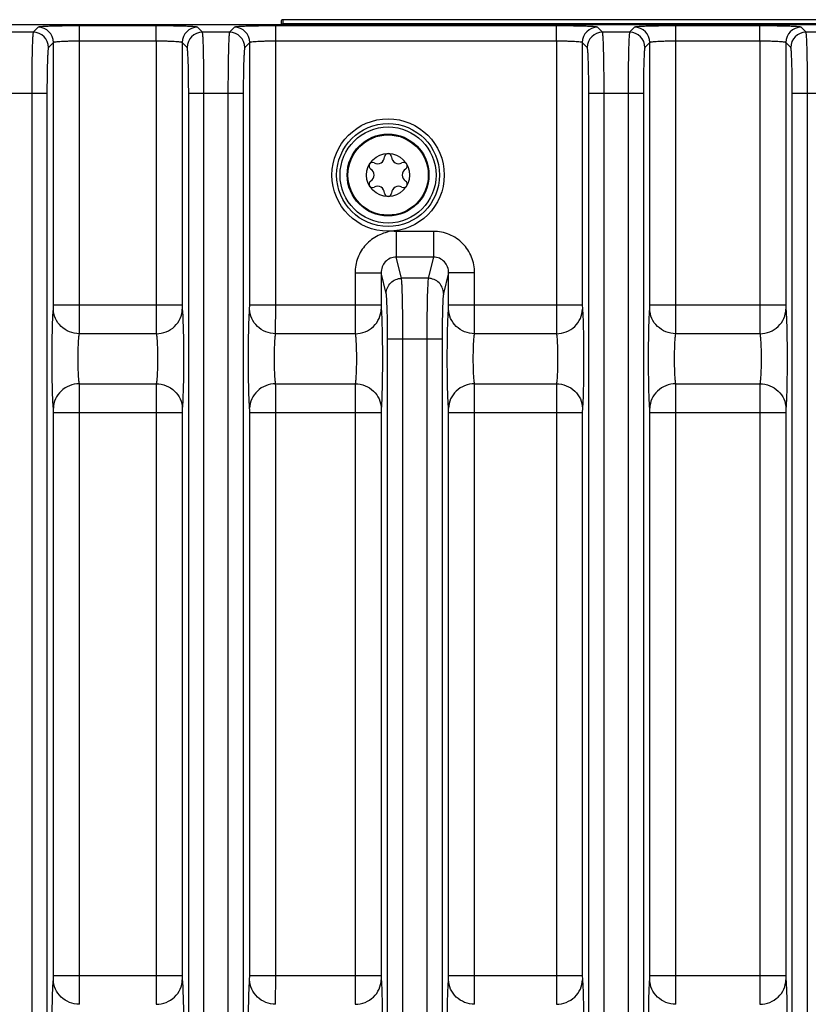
# Model space of a CAD drawing. Header units: inches. Extents: x 0 to 34, y 0 to 22.
# Tile 71 of 137: x 14.9 to 16.9, y 4 to 6.5. Entities that reach past the tile are written whole.
import ezdxf

# ---------------------------------------------------------------- set-up
doc = ezdxf.new("R2010")
doc.units = ezdxf.units.IN
doc.header["$LTSCALE"] = 1.87
doc.header["$MEASUREMENT"] = 0
doc.layers.get('0').update_dxf_attribs({"linetype": 'CONTINUOUS'})
doc.layers.add('COSMETIC', color=7, linetype='CONTINUOUS')
doc.layers.add('DIMENSIONS', color=7, linetype='CONTINUOUS')
doc.styles.get("Standard").update_dxf_attribs({"font": 'txt', "width": 0.8})
doc.dimstyles.new('DIMSTYLE_2', dxfattribs={"dimtxt": 0.125, "dimasz": 0.18, "dimexe": 0.125, "dimexo": 0.0625, "dimgap": 0.0625, "dimtad": 0, "dimtih": 1, "dimtoh": 1, "dimzin": 4, "dimdsep": 46, "dimtxsty": 'STANDARD', "dimblk": '_FILLED', "dimblk1": '_FILLED', "dimblk2": '_FILLED', "dimcen": 0.09, "dimadec": 0, "dimazin": 0, "dimtp": 0.01, "dimtm": 0.01, "dimtfac": 1, "dimtofl": 0, "dimtmove": 0, "dimatfit": 3, "dimldrblk": '_FILLED', "dimfxl": 1, "dimtolj": 1, "dimtzin": 4, "dimarcsym": 0})

# ---------------------------------------------------------------- blocks, each defined once
blk = doc.blocks.new('_FILLED')
at = {"color": 0, "linetype": 'BYBLOCK'}
blk.add_solid([(0, 0), (-1, 0.174), (-1, -0.174)], dxfattribs=at)
blk = doc.blocks.new('*D17')
at = {"layer": 'DIMENSIONS', "color": 2, "linetype": 'CONTINUOUS'}
for p, q in [((11.5297, 4.5652), (11.5297, 0.6792)), ((24.4758, 3.0917), (24.4758, 0.6792)), ((11.5297, 0.8042), (17.2778, 0.8042)), ((24.4758, 0.8042), (18.7278, 0.8042))]:
    blk.add_line(p, q, dxfattribs=at)
at = {"layer": 'DIMENSIONS', "color": 2, "linetype": 'CONTINUOUS', "xscale": 0.18, "yscale": 0.18, "zscale": 0.18, "rotation": 180}
blk.add_blockref('_FILLED', (11.5297, 0.8042), dxfattribs=at)
at = {"layer": 'DIMENSIONS', "color": 2, "linetype": 'CONTINUOUS', "xscale": 0.18, "yscale": 0.18, "zscale": 0.18}
blk.add_blockref('_FILLED', (24.4758, 0.8042), dxfattribs=at)
at = {"layer": 'DIMENSIONS', "color": 2, "linetype": 'CONTINUOUS', "insert": (18.0028, 0.8667), "char_height": 0.125, "width": 1.325, "attachment_point": 2, "line_spacing_factor": 0.9}
blk.add_mtext('12.95{\\Ftxt.shx;\\W1.000000;\\H0.125000; }[328.8]', dxfattribs=at)

msp = doc.modelspace()

# ---------------------------------------------------------------- linework, layer by layer
at = {"color": 7, "linetype": 'CONTINUOUS'}
for p, q in [((12.6877, 6.5108), (24.3657, 6.5108)), ((15.5489, 6.5183), (15.5488, 6.5108)), ((15.5539, 6.5232), (15.5537, 6.5124)), ((24.365, 6.5124), (15.5537, 6.5124)), ((15.5537, 6.5124), (15.5537, 6.5109)), ((24.3758, 6.5232), (15.5539, 6.5232)), ((14.9111, 6.491), (14.8414, 6.491)), ((14.9239, 6.5038), (14.9111, 6.491)), ((15.0301, 6.468), (15.0301, 6.5073)), ((15.2276, 6.5073), (15.0301, 6.5073)), ((15.2276, 6.468), (15.2276, 6.5073)), ((15.3465, 6.491), (15.3338, 6.5038)), ((15.4163, 6.491), (15.3465, 6.491)), ((15.429, 6.5038), (15.4163, 6.491)), ((15.5352, 6.468), (15.5352, 6.5073)), ((16.2573, 6.5073), (15.5352, 6.5073)), ((16.2573, 6.468), (16.2573, 6.5073)), ((16.3762, 6.491), (16.3635, 6.5038)), ((16.446, 6.491), (16.3762, 6.491)), ((16.4587, 6.5038), (16.446, 6.491)), ((16.5649, 6.468), (16.5649, 6.5073)), ((16.7809, 6.5073), (16.5649, 6.5073)), ((16.7809, 6.468), (16.7809, 6.5073)), ((16.8999, 6.491), (16.8871, 6.5038)), ((16.9696, 6.491), (16.8999, 6.491)), ((14.9632, 6.4644), (14.9505, 6.4517)), ((14.9632, 5.7899), (14.9632, 6.4644)), ((15.0301, 5.7899), (15.0301, 6.468)), ((15.2276, 6.468), (15.0301, 6.468)), ((15.2276, 6.468), (15.2276, 5.7899)), ((15.2945, 6.4644), (15.2945, 5.7899)), ((15.3072, 6.4517), (15.2945, 6.4644)), ((15.4684, 6.4644), (15.4556, 6.4517)), ((15.4684, 5.7899), (15.4684, 6.4644)), ((15.5352, 5.7899), (15.5352, 6.468)), ((16.2573, 6.468), (15.5352, 6.468)), ((16.2573, 6.468), (16.2573, 5.7899)), ((16.3241, 6.4644), (16.3241, 5.7899)), ((16.3369, 6.4517), (16.3241, 6.4644)), ((16.498, 6.4644), (16.4853, 6.4517)), ((16.498, 5.7899), (16.498, 6.4644)), ((16.5649, 5.7899), (16.5649, 6.468)), ((16.7809, 6.468), (16.5649, 6.468)), ((16.7809, 6.468), (16.7809, 5.7899)), ((16.8478, 6.4644), (16.8478, 5.7899)), ((16.8605, 6.4517), (16.8478, 6.4644)), ((14.9465, 6.3336), (14.8061, 6.3336)), ((14.9072, 6.3336), (14.9072, 3.2438)), ((14.9465, 6.3336), (14.9465, 3.2438)), ((15.3112, 3.2438), (15.3112, 6.3336)), ((15.4516, 6.3336), (15.3112, 6.3336)), ((15.3505, 3.2438), (15.3505, 6.3336)), ((15.4123, 6.3336), (15.4123, 3.2438)), ((15.4516, 6.3336), (15.4516, 3.2438)), ((16.3409, 3.2438), (16.3409, 6.3336)), ((16.4813, 6.3336), (16.3409, 6.3336)), ((16.3802, 3.2438), (16.3802, 6.3336)), ((16.442, 6.3336), (16.442, 3.2438)), ((16.4813, 6.3336), (16.4813, 3.2438)), ((16.8645, 3.2438), (16.8645, 6.3336)), ((17.0049, 6.3336), (16.8645, 6.3336)), ((16.9038, 3.2438), (16.9038, 6.3336)), ((15.8452, 5.9788), (15.8452, 5.9125)), ((15.9412, 5.9788), (15.8452, 5.9788)), ((15.9412, 5.9788), (15.9412, 5.9125)), ((15.8588, 5.858), (15.8452, 5.9125)), ((15.9412, 5.9125), (15.8452, 5.9125)), ((15.9412, 5.9125), (15.9276, 5.858)), ((15.7394, 5.872), (15.7394, 5.7899)), ((15.7394, 5.872), (15.8063, 5.872)), ((15.8063, 5.872), (15.8063, 5.7899)), ((15.8194, 5.819), (15.8063, 5.872)), ((15.9276, 5.858), (15.8588, 5.858)), ((15.9802, 5.872), (15.967, 5.819)), ((15.9802, 5.7899), (15.9802, 5.872)), ((16.0471, 5.872), (15.9802, 5.872)), ((16.0471, 5.7899), (16.0471, 5.872)), ((14.963, 5.7788), (14.9632, 5.7899)), ((14.9632, 5.7899), (15.2945, 5.7899)), ((15.0298, 5.7156), (15.0301, 5.7899)), ((15.4681, 5.7788), (15.4684, 5.7899)), ((15.4684, 5.7899), (15.8063, 5.7899)), ((15.535, 5.7156), (15.5352, 5.7899)), ((15.9799, 5.7788), (15.9802, 5.7899)), ((15.9802, 5.7899), (16.3241, 5.7899)), ((16.0468, 5.7156), (16.0471, 5.7899)), ((16.4978, 5.7788), (16.498, 5.7899)), ((16.498, 5.7899), (16.8478, 5.7899)), ((16.5647, 5.7156), (16.5649, 5.7899)), ((15.2278, 5.7156), (15.0298, 5.7156)), ((15.7397, 5.7156), (15.535, 5.7156)), ((15.823, 3.8755), (15.823, 5.702)), ((15.823, 5.702), (15.9634, 5.702)), ((15.8623, 3.8755), (15.8623, 5.702)), ((15.9241, 5.702), (15.9241, 3.8755)), ((15.9634, 5.702), (15.9634, 3.8755)), ((16.2575, 5.7156), (16.0468, 5.7156)), ((16.7812, 5.7156), (16.5647, 5.7156)), ((15.0298, 5.5869), (15.2278, 5.5869)), ((15.2278, 5.5869), (15.2276, 5.5125)), ((15.535, 5.5869), (15.7397, 5.5869)), ((15.7397, 5.5869), (15.7394, 5.5125)), ((16.0468, 5.5869), (16.2575, 5.5869)), ((16.2575, 5.5869), (16.2573, 5.5125)), ((16.5647, 5.5869), (16.7812, 5.5869)), ((16.7812, 5.5869), (16.7809, 5.5125)), ((15.2947, 5.5237), (15.2945, 5.5125)), ((15.8065, 5.5237), (15.8063, 5.5125)), ((16.3244, 5.5237), (16.3241, 5.5125)), ((16.848, 5.5237), (16.8478, 5.5125)), ((14.9632, 4.0649), (14.9632, 5.5125)), ((14.9632, 5.5125), (15.2945, 5.5125)), ((15.0301, 4.0649), (15.0301, 5.5125)), ((15.2276, 5.5125), (15.2276, 4.0649)), ((15.2945, 5.5125), (15.2945, 4.0649)), ((15.4684, 4.0649), (15.4684, 5.5125)), ((15.4684, 5.5125), (15.8063, 5.5125)), ((15.5352, 4.0649), (15.5352, 5.5125)), ((15.7394, 5.5125), (15.7394, 4.0649)), ((15.8063, 5.5125), (15.8063, 4.0649)), ((15.9802, 4.0649), (15.9802, 5.5125)), ((15.9802, 5.5125), (16.3241, 5.5125)), ((16.0471, 4.0649), (16.0471, 5.5125)), ((16.2573, 5.5125), (16.2573, 4.0649)), ((16.3241, 5.5125), (16.3241, 4.0649)), ((16.498, 4.0649), (16.498, 5.5125)), ((16.498, 5.5125), (16.8478, 5.5125)), ((16.5649, 4.0649), (16.5649, 5.5125)), ((16.7809, 5.5125), (16.7809, 4.0649)), ((16.8478, 5.5125), (16.8478, 4.0649)), ((14.963, 4.0538), (14.9632, 4.0649)), ((14.9632, 4.0649), (15.2945, 4.0649)), ((15.0298, 3.9906), (15.0301, 4.0649)), ((15.4681, 4.0538), (15.4684, 4.0649)), ((15.4684, 4.0649), (15.8063, 4.0649)), ((15.535, 3.9906), (15.5352, 4.0649)), ((15.9799, 4.0538), (15.9802, 4.0649)), ((15.9802, 4.0649), (16.3241, 4.0649)), ((16.0468, 3.9906), (16.0471, 4.0649)), ((16.4978, 4.0538), (16.498, 4.0649)), ((16.498, 4.0649), (16.8478, 4.0649)), ((16.5647, 3.9906), (16.5649, 4.0649))]:
    msp.add_line(p, q, dxfattribs=at)
for radius in [0.1445, 0.1236, 0.1053, 0.1033, 0.0555]:
    msp.add_circle((15.8243, 6.1237), radius, dxfattribs=at)
for centre, radius, start, end in [((15.5539, 6.5182), 0.005, 89.996, 178.9951), ((15.5537, 6.5074), 0.005, 89.9984, 136.727), ((14.9111, 6.4516), 0.0394, 0.0842, 89.9158), ((14.9238, 6.4644), 0.0394, 0.0842, 89.9158), ((15.3339, 6.4644), 0.0394, 90.0842, 179.9158), ((15.3466, 6.4516), 0.0394, 90.0842, 179.9158), ((15.4162, 6.4516), 0.0394, 0.0842, 89.9158), ((15.429, 6.4644), 0.0394, 0.0842, 89.9158), ((16.3635, 6.4644), 0.0394, 90.0842, 179.9158), ((16.3763, 6.4516), 0.0394, 90.0842, 179.9158), ((16.4459, 6.4516), 0.0394, 0.0842, 89.9158), ((16.4586, 6.4644), 0.0394, 0.0842, 89.9158), ((16.8872, 6.4644), 0.0394, 90.0842, 179.9158), ((16.8999, 6.4516), 0.0394, 90.0842, 179.9158), ((15.7843, 6.1469), 0.00906, 61.6303, 238.3697), ((15.7972, 6.1708), 0.0181, 241.6303, 358.3697), ((15.8243, 6.17), 0.00906, 1.6303, 178.3697), ((15.8515, 6.1708), 0.0181, 181.6303, 298.3697), ((15.8644, 6.1469), 0.00906, 301.6303, 118.3697), ((15.77, 6.1237), 0.0181, 301.6303, 58.3697), ((15.8786, 6.1237), 0.0181, 121.6303, 238.3697), ((15.7843, 6.1006), 0.00906, 121.6303, 298.3697), ((15.8644, 6.1006), 0.00906, 241.6303, 58.3697), ((15.7972, 6.0767), 0.0181, 1.6303, 118.3697), ((15.8515, 6.0767), 0.0181, 61.6303, 178.3697), ((15.8243, 6.0775), 0.00906, 181.6303, 358.3697)]:
    msp.add_arc(centre, radius, start, end, dxfattribs=at)
for points, knots in [([(14.9111, 6.491), (14.9109, 6.4907), (14.9107, 6.4893), (14.9103, 6.4866), (14.9099, 6.4825), (14.9094, 6.4744), (14.9088, 6.4611), (14.9083, 6.4417), (14.9078, 6.4184), (14.9073, 6.3819), (14.9072, 6.3533), (14.9072, 6.3336)], [0, 0, 0, 0, 0.00833, 0.025579, 0.051709, 0.086556, 0.180987, 0.305506, 0.455459, 0.625426, 1, 1, 1, 1]), ([(15.0301, 6.5073), (15.0168, 6.5073), (14.9975, 6.5072), (14.9729, 6.5068), (14.9572, 6.5064), (14.9441, 6.5059), (14.9342, 6.5052), (14.928, 6.5048), (14.9251, 6.5042), (14.9241, 6.504), (14.9239, 6.5038)], [0, 0, 0, 0, 0.374347, 0.54421, 0.694075, 0.818534, 0.912958, 0.974027, 0.991399, 1, 1, 1, 1]), ([(15.3338, 6.5038), (15.3336, 6.504), (15.3326, 6.5042), (15.3297, 6.5048), (15.3235, 6.5052), (15.3136, 6.5059), (15.3005, 6.5064), (15.2848, 6.5068), (15.2602, 6.5072), (15.2408, 6.5073), (15.2276, 6.5073)], [0, 0, 0, 0, 0.0086, 0.025971, 0.087041, 0.181466, 0.305925, 0.455789, 0.62565, 1, 1, 1, 1]), ([(15.3505, 6.3336), (15.3505, 6.3533), (15.3504, 6.3819), (15.3499, 6.4184), (15.3494, 6.4417), (15.3489, 6.4611), (15.3483, 6.4744), (15.3478, 6.4825), (15.3474, 6.4866), (15.347, 6.4893), (15.3468, 6.4907), (15.3465, 6.491)], [0, 0, 0, 0, 0.374574, 0.544541, 0.694494, 0.819013, 0.913444, 0.948291, 0.974421, 0.99167, 1, 1, 1, 1]), ([(15.4163, 6.491), (15.416, 6.4907), (15.4158, 6.4893), (15.4154, 6.4866), (15.4151, 6.4825), (15.4145, 6.4744), (15.414, 6.4611), (15.4134, 6.4417), (15.4129, 6.4184), (15.4124, 6.3819), (15.4123, 6.3533), (15.4123, 6.3336)], [0, 0, 0, 0, 0.00833, 0.025579, 0.051709, 0.086556, 0.180987, 0.305506, 0.455459, 0.625426, 1, 1, 1, 1]), ([(15.5352, 6.5073), (15.522, 6.5073), (15.5027, 6.5072), (15.478, 6.5068), (15.4623, 6.5064), (15.4492, 6.5059), (15.4393, 6.5052), (15.4331, 6.5048), (15.4302, 6.5042), (15.4292, 6.504), (15.429, 6.5038)], [0, 0, 0, 0, 0.374347, 0.54421, 0.694075, 0.818534, 0.912958, 0.974027, 0.991399, 1, 1, 1, 1]), ([(16.3635, 6.5038), (16.3633, 6.504), (16.3623, 6.5042), (16.3594, 6.5048), (16.3532, 6.5052), (16.3433, 6.5059), (16.3302, 6.5064), (16.3145, 6.5068), (16.2898, 6.5072), (16.2705, 6.5073), (16.2573, 6.5073)], [0, 0, 0, 0, 0.0086, 0.025971, 0.087041, 0.181466, 0.305925, 0.455789, 0.62565, 1, 1, 1, 1]), ([(16.3802, 6.3336), (16.3802, 6.3533), (16.3801, 6.3819), (16.3796, 6.4184), (16.3791, 6.4417), (16.3785, 6.4611), (16.378, 6.4744), (16.3774, 6.4825), (16.3771, 6.4866), (16.3767, 6.4893), (16.3765, 6.4907), (16.3762, 6.491)], [0, 0, 0, 0, 0.374574, 0.544541, 0.694494, 0.819013, 0.913444, 0.948291, 0.974421, 0.99167, 1, 1, 1, 1]), ([(16.446, 6.491), (16.4457, 6.4907), (16.4455, 6.4893), (16.4451, 6.4866), (16.4447, 6.4825), (16.4442, 6.4744), (16.4436, 6.4611), (16.4431, 6.4417), (16.4426, 6.4184), (16.4421, 6.3819), (16.442, 6.3533), (16.442, 6.3336)], [0, 0, 0, 0, 0.00833, 0.025579, 0.051709, 0.086556, 0.180987, 0.305506, 0.455459, 0.625426, 1, 1, 1, 1]), ([(16.5649, 6.5073), (16.5517, 6.5073), (16.5323, 6.5072), (16.5077, 6.5068), (16.492, 6.5064), (16.4789, 6.5059), (16.469, 6.5052), (16.4628, 6.5048), (16.4599, 6.5042), (16.4589, 6.504), (16.4587, 6.5038)], [0, 0, 0, 0, 0.374347, 0.54421, 0.694075, 0.818534, 0.912958, 0.974027, 0.991399, 1, 1, 1, 1]), ([(16.8871, 6.5038), (16.8869, 6.504), (16.8859, 6.5042), (16.883, 6.5048), (16.8768, 6.5052), (16.8669, 6.5059), (16.8538, 6.5064), (16.8381, 6.5068), (16.8135, 6.5072), (16.7942, 6.5073), (16.7809, 6.5073)], [0, 0, 0, 0, 0.0086, 0.025971, 0.087041, 0.181466, 0.305925, 0.455789, 0.62565, 1, 1, 1, 1]), ([(16.9038, 6.3336), (16.9038, 6.3533), (16.9037, 6.3819), (16.9032, 6.4184), (16.9027, 6.4417), (16.9022, 6.4611), (16.9016, 6.4744), (16.9011, 6.4825), (16.9007, 6.4866), (16.9003, 6.4893), (16.9001, 6.4907), (16.8999, 6.491)], [0, 0, 0, 0, 0.374574, 0.544541, 0.694494, 0.819013, 0.913444, 0.948291, 0.974421, 0.99167, 1, 1, 1, 1]), ([(15.0301, 6.468), (15.0218, 6.468), (15.0096, 6.4679), (14.9941, 6.4674), (14.9842, 6.467), (14.976, 6.4665), (14.9696, 6.466), (14.9658, 6.4652), (14.9636, 6.4649), (14.9632, 6.4644)], [0, 0, 0, 0, 0.373652, 0.543197, 0.692801, 0.817102, 0.911543, 0.972946, 1, 1, 1, 1]), ([(15.2945, 6.4644), (15.2941, 6.4649), (15.2919, 6.4652), (15.2881, 6.466), (15.2817, 6.4665), (15.2735, 6.467), (15.2636, 6.4674), (15.2481, 6.4679), (15.2359, 6.468), (15.2276, 6.468)], [0, 0, 0, 0, 0.027055, 0.088463, 0.182905, 0.307206, 0.456809, 0.62635, 1, 1, 1, 1]), ([(15.5352, 6.468), (15.5269, 6.468), (15.5147, 6.4679), (15.4992, 6.4674), (15.4893, 6.467), (15.4811, 6.4665), (15.4747, 6.466), (15.471, 6.4652), (15.4687, 6.4649), (15.4684, 6.4644)], [0, 0, 0, 0, 0.373652, 0.543197, 0.692801, 0.817102, 0.911543, 0.972946, 1, 1, 1, 1]), ([(16.3241, 6.4644), (16.3238, 6.4649), (16.3215, 6.4652), (16.3178, 6.466), (16.3114, 6.4665), (16.3032, 6.467), (16.2933, 6.4674), (16.2778, 6.4679), (16.2656, 6.468), (16.2573, 6.468)], [0, 0, 0, 0, 0.027055, 0.088463, 0.182905, 0.307206, 0.456809, 0.62635, 1, 1, 1, 1]), ([(16.5649, 6.468), (16.5566, 6.468), (16.5444, 6.4679), (16.5289, 6.4674), (16.519, 6.467), (16.5108, 6.4665), (16.5044, 6.466), (16.5006, 6.4652), (16.4984, 6.4649), (16.498, 6.4644)], [0, 0, 0, 0, 0.373652, 0.543197, 0.692801, 0.817102, 0.911543, 0.972946, 1, 1, 1, 1]), ([(16.8478, 6.4644), (16.8474, 6.4649), (16.8452, 6.4652), (16.8414, 6.466), (16.835, 6.4665), (16.8268, 6.467), (16.8169, 6.4674), (16.8014, 6.4679), (16.7892, 6.468), (16.7809, 6.468)], [0, 0, 0, 0, 0.027055, 0.088463, 0.182905, 0.307206, 0.456809, 0.62635, 1, 1, 1, 1]), ([(14.9505, 6.4517), (14.9503, 6.4514), (14.95, 6.4504), (14.9496, 6.4484), (14.9493, 6.4453), (14.9487, 6.4392), (14.9482, 6.4292), (14.9476, 6.4147), (14.9471, 6.3972), (14.9466, 6.3698), (14.9465, 6.3484), (14.9465, 6.3336)], [0, 0, 0, 0, 0.008602, 0.025973, 0.052171, 0.087053, 0.181488, 0.305952, 0.455816, 0.625674, 1, 1, 1, 1]), ([(15.3112, 6.3336), (15.3112, 6.3484), (15.311, 6.3698), (15.3106, 6.3972), (15.3101, 6.4147), (15.3095, 6.4292), (15.309, 6.4392), (15.3084, 6.4453), (15.3081, 6.4484), (15.3077, 6.4504), (15.3074, 6.4514), (15.3072, 6.4517)], [0, 0, 0, 0, 0.374326, 0.544184, 0.694048, 0.818512, 0.912947, 0.947829, 0.974027, 0.991398, 1, 1, 1, 1]), ([(15.4556, 6.4517), (15.4554, 6.4514), (15.4551, 6.4504), (15.4547, 6.4484), (15.4544, 6.4453), (15.4539, 6.4392), (15.4533, 6.4292), (15.4527, 6.4147), (15.4523, 6.3972), (15.4518, 6.3698), (15.4516, 6.3484), (15.4516, 6.3336)], [0, 0, 0, 0, 0.008602, 0.025973, 0.052171, 0.087053, 0.181488, 0.305952, 0.455816, 0.625674, 1, 1, 1, 1]), ([(16.3409, 6.3336), (16.3409, 6.3484), (16.3407, 6.3698), (16.3402, 6.3972), (16.3398, 6.4147), (16.3392, 6.4292), (16.3386, 6.4392), (16.3381, 6.4453), (16.3378, 6.4484), (16.3374, 6.4504), (16.3371, 6.4514), (16.3369, 6.4517)], [0, 0, 0, 0, 0.374326, 0.544184, 0.694048, 0.818512, 0.912947, 0.947829, 0.974027, 0.991398, 1, 1, 1, 1]), ([(16.4853, 6.4517), (16.4851, 6.4514), (16.4848, 6.4504), (16.4844, 6.4484), (16.4841, 6.4453), (16.4835, 6.4392), (16.483, 6.4292), (16.4824, 6.4147), (16.4819, 6.3972), (16.4815, 6.3698), (16.4813, 6.3484), (16.4813, 6.3336)], [0, 0, 0, 0, 0.008602, 0.025973, 0.052171, 0.087053, 0.181488, 0.305952, 0.455816, 0.625674, 1, 1, 1, 1]), ([(16.8645, 6.3336), (16.8645, 6.3484), (16.8644, 6.3698), (16.8639, 6.3972), (16.8634, 6.4147), (16.8628, 6.4292), (16.8623, 6.4392), (16.8617, 6.4453), (16.8614, 6.4484), (16.861, 6.4504), (16.8607, 6.4514), (16.8605, 6.4517)], [0, 0, 0, 0, 0.374326, 0.544184, 0.694048, 0.818512, 0.912947, 0.947829, 0.974027, 0.991398, 1, 1, 1, 1]), ([(15.8363, 5.9795), (15.8297, 5.979), (15.8167, 5.9759), (15.7985, 5.9682), (15.7814, 5.9581), (15.7619, 5.9402), (15.7443, 5.9116), (15.7394, 5.8851), (15.7394, 5.872)], [0, 0, 0, 0, 0.12495, 0.250807, 0.375849, 0.50091, 0.750515, 1, 1, 1, 1]), ([(15.8452, 5.9788), (15.8437, 5.9788), (15.8407, 5.9785), (15.8377, 5.9791), (15.8363, 5.9795)], [0, 0, 0, 0, 0.499959, 1, 1, 1, 1]), ([(16.0471, 5.872), (16.0471, 5.8858), (16.0416, 5.9138), (16.0182, 5.9493), (15.983, 5.9732), (15.955, 5.9788), (15.9412, 5.9788)], [0, 0, 0, 0, 0.250076, 0.500052, 0.75, 1, 1, 1, 1]), ([(15.8452, 5.9125), (15.84, 5.9126), (15.8294, 5.9104), (15.8122, 5.8983), (15.8062, 5.8821), (15.8063, 5.872)], [0, 0, 0, 0, 0.254541, 0.508175, 1, 1, 1, 1]), ([(15.9802, 5.872), (15.9802, 5.8821), (15.9742, 5.8983), (15.957, 5.9104), (15.9464, 5.9126), (15.9412, 5.9125)], [0, 0, 0, 0, 0.491826, 0.745459, 1, 1, 1, 1]), ([(15.8194, 5.819), (15.8195, 5.8289), (15.828, 5.8496), (15.8488, 5.8579), (15.8588, 5.858)], [0, 0, 0, 0, 0.498388, 1, 1, 1, 1]), ([(15.8623, 5.702), (15.8623, 5.7204), (15.8622, 5.7548), (15.8615, 5.801), (15.8607, 5.8325), (15.8596, 5.85), (15.8592, 5.8558), (15.8588, 5.858)], [0, 0, 0, 0, 0.353541, 0.662219, 0.88714, 0.958813, 1, 1, 1, 1]), ([(15.9276, 5.858), (15.9273, 5.8558), (15.9268, 5.85), (15.9258, 5.8325), (15.9249, 5.801), (15.9242, 5.7548), (15.9241, 5.7204), (15.9241, 5.702)], [0, 0, 0, 0, 0.041187, 0.11286, 0.337781, 0.646459, 1, 1, 1, 1]), ([(15.967, 5.819), (15.9669, 5.8289), (15.9584, 5.8496), (15.9377, 5.8579), (15.9276, 5.858)], [0, 0, 0, 0, 0.498388, 1, 1, 1, 1]), ([(15.823, 5.702), (15.823, 5.7158), (15.8229, 5.7416), (15.8221, 5.7762), (15.8213, 5.7999), (15.8203, 5.813), (15.8198, 5.8174), (15.8194, 5.819)], [0, 0, 0, 0, 0.353418, 0.661995, 0.886901, 0.958644, 1, 1, 1, 1]), ([(15.967, 5.819), (15.9666, 5.8174), (15.9661, 5.813), (15.9651, 5.7999), (15.9643, 5.7762), (15.9636, 5.7416), (15.9634, 5.7158), (15.9634, 5.702)], [0, 0, 0, 0, 0.041356, 0.113099, 0.338005, 0.646582, 1, 1, 1, 1]), ([(14.963, 5.5237), (14.9623, 5.5302), (14.9615, 5.5466), (14.9601, 5.5892), (14.9596, 5.6512), (14.9601, 5.7133), (14.9615, 5.7558), (14.9623, 5.7723), (14.963, 5.7788)], [0, 0, 0, 0, 0.076842, 0.193551, 0.5, 0.806448, 0.923156, 1, 1, 1, 1]), ([(15.0298, 5.7156), (15.0212, 5.7157), (15.0039, 5.7191), (14.9818, 5.7331), (14.9668, 5.7539), (14.9631, 5.7706), (14.963, 5.7788)], [0, 0, 0, 0, 0.256111, 0.509215, 0.756946, 1, 1, 1, 1]), ([(15.2276, 5.7899), (15.2276, 5.782), (15.2276, 5.7572), (15.2276, 5.7324), (15.2278, 5.7156)], [0, 0, 0, 0, 0.321754, 1, 1, 1, 1]), ([(15.2278, 5.7156), (15.2365, 5.7157), (15.2538, 5.7191), (15.2759, 5.733), (15.2909, 5.7539), (15.2946, 5.7706), (15.2947, 5.7788)], [0, 0, 0, 0, 0.256111, 0.509215, 0.756946, 1, 1, 1, 1]), ([(15.2945, 5.7899), (15.2945, 5.7887), (15.2945, 5.785), (15.2945, 5.7813), (15.2947, 5.7788)], [0, 0, 0, 0, 0.321679, 1, 1, 1, 1]), ([(15.2947, 5.7788), (15.2954, 5.7723), (15.2962, 5.7558), (15.2976, 5.7133), (15.2981, 5.6512), (15.2976, 5.5892), (15.2962, 5.5466), (15.2954, 5.5302), (15.2947, 5.5237)], [0, 0, 0, 0, 0.076843, 0.193553, 0.5, 0.806449, 0.923157, 1, 1, 1, 1]), ([(15.4681, 5.5237), (15.4674, 5.5302), (15.4666, 5.5466), (15.4652, 5.5892), (15.4647, 5.6512), (15.4652, 5.7133), (15.4666, 5.7558), (15.4674, 5.7723), (15.4681, 5.7788)], [0, 0, 0, 0, 0.076842, 0.193551, 0.5, 0.806448, 0.923156, 1, 1, 1, 1]), ([(15.535, 5.7156), (15.5263, 5.7157), (15.509, 5.7191), (15.487, 5.7331), (15.4719, 5.7539), (15.4682, 5.7706), (15.4681, 5.7788)], [0, 0, 0, 0, 0.256111, 0.509215, 0.756946, 1, 1, 1, 1]), ([(15.7394, 5.7899), (15.7394, 5.782), (15.7394, 5.7572), (15.7394, 5.7324), (15.7397, 5.7156)], [0, 0, 0, 0, 0.321754, 1, 1, 1, 1]), ([(15.7397, 5.7156), (15.7483, 5.7157), (15.7656, 5.7191), (15.7877, 5.733), (15.8027, 5.7539), (15.8064, 5.7706), (15.8065, 5.7788)], [0, 0, 0, 0, 0.256111, 0.509215, 0.756946, 1, 1, 1, 1]), ([(15.8063, 5.7899), (15.8063, 5.7887), (15.8063, 5.785), (15.8063, 5.7813), (15.8065, 5.7788)], [0, 0, 0, 0, 0.321679, 1, 1, 1, 1]), ([(15.8065, 5.7788), (15.8072, 5.7723), (15.8081, 5.7558), (15.8094, 5.7133), (15.8099, 5.6512), (15.8094, 5.5892), (15.8081, 5.5466), (15.8072, 5.5302), (15.8065, 5.5237)], [0, 0, 0, 0, 0.076843, 0.193553, 0.5, 0.806449, 0.923157, 1, 1, 1, 1]), ([(15.9799, 5.5237), (15.9792, 5.5302), (15.9784, 5.5466), (15.977, 5.5892), (15.9765, 5.6512), (15.977, 5.7133), (15.9784, 5.7558), (15.9792, 5.7723), (15.9799, 5.7788)], [0, 0, 0, 0, 0.076842, 0.193551, 0.5, 0.806448, 0.923156, 1, 1, 1, 1]), ([(16.0468, 5.7156), (16.0381, 5.7157), (16.0208, 5.7191), (15.9988, 5.7331), (15.9837, 5.7539), (15.98, 5.7706), (15.9799, 5.7788)], [0, 0, 0, 0, 0.256111, 0.509215, 0.756946, 1, 1, 1, 1]), ([(16.2573, 5.7899), (16.2573, 5.782), (16.2573, 5.7572), (16.2573, 5.7324), (16.2575, 5.7156)], [0, 0, 0, 0, 0.321754, 1, 1, 1, 1]), ([(16.2575, 5.7156), (16.2662, 5.7157), (16.2835, 5.7191), (16.3055, 5.733), (16.3206, 5.7539), (16.3243, 5.7706), (16.3244, 5.7788)], [0, 0, 0, 0, 0.256111, 0.509215, 0.756946, 1, 1, 1, 1]), ([(16.3241, 5.7899), (16.3241, 5.7887), (16.3242, 5.785), (16.3242, 5.7813), (16.3244, 5.7788)], [0, 0, 0, 0, 0.321679, 1, 1, 1, 1]), ([(16.3244, 5.7788), (16.3251, 5.7723), (16.3259, 5.7558), (16.3273, 5.7133), (16.3278, 5.6512), (16.3273, 5.5892), (16.3259, 5.5466), (16.3251, 5.5302), (16.3244, 5.5237)], [0, 0, 0, 0, 0.076843, 0.193553, 0.5, 0.806449, 0.923157, 1, 1, 1, 1]), ([(16.4978, 5.5237), (16.4971, 5.5302), (16.4963, 5.5466), (16.4949, 5.5892), (16.4944, 5.6512), (16.4949, 5.7133), (16.4963, 5.7558), (16.4971, 5.7723), (16.4978, 5.7788)], [0, 0, 0, 0, 0.076842, 0.193551, 0.5, 0.806448, 0.923156, 1, 1, 1, 1]), ([(16.5647, 5.7156), (16.556, 5.7157), (16.5387, 5.7191), (16.5166, 5.7331), (16.5016, 5.7539), (16.4979, 5.7706), (16.4978, 5.7788)], [0, 0, 0, 0, 0.256111, 0.509215, 0.756946, 1, 1, 1, 1]), ([(16.7809, 5.7899), (16.7809, 5.782), (16.7809, 5.7572), (16.7809, 5.7324), (16.7812, 5.7156)], [0, 0, 0, 0, 0.321754, 1, 1, 1, 1]), ([(16.7812, 5.7156), (16.7898, 5.7157), (16.8071, 5.7191), (16.8292, 5.733), (16.8442, 5.7539), (16.8479, 5.7706), (16.848, 5.7788)], [0, 0, 0, 0, 0.256111, 0.509215, 0.756946, 1, 1, 1, 1]), ([(16.8478, 5.7899), (16.8478, 5.7887), (16.8478, 5.785), (16.8478, 5.7813), (16.848, 5.7788)], [0, 0, 0, 0, 0.321679, 1, 1, 1, 1]), ([(16.848, 5.7788), (16.8487, 5.7723), (16.8495, 5.7558), (16.8509, 5.7133), (16.8514, 5.6512), (16.8509, 5.5892), (16.8495, 5.5466), (16.8487, 5.5302), (16.848, 5.5237)], [0, 0, 0, 0, 0.076843, 0.193553, 0.5, 0.806449, 0.923157, 1, 1, 1, 1]), ([(15.0298, 5.5869), (15.0292, 5.5901), (15.0283, 5.5984), (15.027, 5.6199), (15.0265, 5.6512), (15.027, 5.6826), (15.0283, 5.7041), (15.0292, 5.7124), (15.0298, 5.7156)], [0, 0, 0, 0, 0.077139, 0.193817, 0.499992, 0.806172, 0.922853, 1, 1, 1, 1]), ([(15.2278, 5.7156), (15.2285, 5.7124), (15.2294, 5.7041), (15.2307, 5.6826), (15.2312, 5.6512), (15.2307, 5.6199), (15.2294, 5.5984), (15.2285, 5.5901), (15.2278, 5.5869)], [0, 0, 0, 0, 0.077148, 0.193831, 0.500012, 0.806186, 0.922862, 1, 1, 1, 1]), ([(15.535, 5.5869), (15.5343, 5.5901), (15.5335, 5.5984), (15.5321, 5.6199), (15.5316, 5.6512), (15.5321, 5.6826), (15.5335, 5.7041), (15.5343, 5.7124), (15.535, 5.7156)], [0, 0, 0, 0, 0.077139, 0.193817, 0.499992, 0.806172, 0.922853, 1, 1, 1, 1]), ([(15.7397, 5.7156), (15.7403, 5.7124), (15.7412, 5.7041), (15.7425, 5.6826), (15.743, 5.6512), (15.7425, 5.6199), (15.7412, 5.5984), (15.7403, 5.5901), (15.7397, 5.5869)], [0, 0, 0, 0, 0.077148, 0.193831, 0.500012, 0.806186, 0.922862, 1, 1, 1, 1]), ([(16.0468, 5.5869), (16.0461, 5.5901), (16.0453, 5.5984), (16.0439, 5.6199), (16.0434, 5.6512), (16.0439, 5.6826), (16.0453, 5.7041), (16.0461, 5.7124), (16.0468, 5.7156)], [0, 0, 0, 0, 0.077139, 0.193817, 0.499992, 0.806172, 0.922853, 1, 1, 1, 1]), ([(16.2575, 5.7156), (16.2582, 5.7124), (16.259, 5.7041), (16.2604, 5.6826), (16.2609, 5.6512), (16.2604, 5.6199), (16.259, 5.5984), (16.2582, 5.5901), (16.2575, 5.5869)], [0, 0, 0, 0, 0.077148, 0.193831, 0.500012, 0.806186, 0.922862, 1, 1, 1, 1]), ([(16.5647, 5.5869), (16.564, 5.5901), (16.5631, 5.5984), (16.5618, 5.6199), (16.5613, 5.6512), (16.5618, 5.6826), (16.5631, 5.7041), (16.564, 5.7124), (16.5647, 5.7156)], [0, 0, 0, 0, 0.077139, 0.193817, 0.499992, 0.806172, 0.922853, 1, 1, 1, 1]), ([(16.7812, 5.7156), (16.7818, 5.7124), (16.7827, 5.7041), (16.784, 5.6826), (16.7845, 5.6512), (16.784, 5.6199), (16.7827, 5.5984), (16.7818, 5.5901), (16.7812, 5.5869)], [0, 0, 0, 0, 0.077148, 0.193831, 0.500012, 0.806186, 0.922862, 1, 1, 1, 1]), ([(15.0298, 5.5869), (15.0212, 5.5868), (15.0039, 5.5834), (14.9818, 5.5694), (14.9668, 5.5486), (14.9631, 5.5319), (14.963, 5.5237)], [0, 0, 0, 0, 0.256111, 0.509215, 0.756946, 1, 1, 1, 1]), ([(15.0301, 5.5125), (15.0301, 5.5205), (15.0301, 5.5453), (15.0301, 5.5701), (15.0298, 5.5869)], [0, 0, 0, 0, 0.321747, 1, 1, 1, 1]), ([(15.2278, 5.5869), (15.2365, 5.5868), (15.2538, 5.5834), (15.2759, 5.5694), (15.2909, 5.5486), (15.2946, 5.5319), (15.2947, 5.5237)], [0, 0, 0, 0, 0.256111, 0.509215, 0.756946, 1, 1, 1, 1]), ([(15.535, 5.5869), (15.5263, 5.5868), (15.509, 5.5834), (15.487, 5.5694), (15.4719, 5.5486), (15.4682, 5.5319), (15.4681, 5.5237)], [0, 0, 0, 0, 0.256111, 0.509215, 0.756946, 1, 1, 1, 1]), ([(15.5352, 5.5125), (15.5352, 5.5205), (15.5352, 5.5453), (15.5352, 5.5701), (15.535, 5.5869)], [0, 0, 0, 0, 0.321747, 1, 1, 1, 1]), ([(15.7397, 5.5869), (15.7483, 5.5868), (15.7656, 5.5834), (15.7877, 5.5694), (15.8027, 5.5486), (15.8064, 5.5319), (15.8065, 5.5237)], [0, 0, 0, 0, 0.256111, 0.509215, 0.756946, 1, 1, 1, 1]), ([(16.0468, 5.5869), (16.0381, 5.5868), (16.0208, 5.5834), (15.9988, 5.5694), (15.9837, 5.5486), (15.98, 5.5319), (15.9799, 5.5237)], [0, 0, 0, 0, 0.256111, 0.509215, 0.756946, 1, 1, 1, 1]), ([(16.0471, 5.5125), (16.0471, 5.5205), (16.047, 5.5453), (16.047, 5.5701), (16.0468, 5.5869)], [0, 0, 0, 0, 0.321747, 1, 1, 1, 1]), ([(16.2575, 5.5869), (16.2662, 5.5868), (16.2835, 5.5834), (16.3055, 5.5694), (16.3206, 5.5486), (16.3243, 5.5319), (16.3244, 5.5237)], [0, 0, 0, 0, 0.256111, 0.509215, 0.756946, 1, 1, 1, 1]), ([(16.5647, 5.5869), (16.556, 5.5868), (16.5387, 5.5834), (16.5166, 5.5694), (16.5016, 5.5486), (16.4979, 5.5319), (16.4978, 5.5237)], [0, 0, 0, 0, 0.256111, 0.509215, 0.756946, 1, 1, 1, 1]), ([(16.5649, 5.5125), (16.5649, 5.5205), (16.5649, 5.5453), (16.5649, 5.5701), (16.5647, 5.5869)], [0, 0, 0, 0, 0.321747, 1, 1, 1, 1]), ([(16.7812, 5.5869), (16.7898, 5.5868), (16.8071, 5.5834), (16.8292, 5.5694), (16.8442, 5.5486), (16.8479, 5.5319), (16.848, 5.5237)], [0, 0, 0, 0, 0.256111, 0.509215, 0.756946, 1, 1, 1, 1]), ([(14.9632, 5.5125), (14.9632, 5.5137), (14.9632, 5.5174), (14.9632, 5.5212), (14.963, 5.5237)], [0, 0, 0, 0, 0.321679, 1, 1, 1, 1]), ([(15.4684, 5.5125), (15.4684, 5.5137), (15.4683, 5.5174), (15.4683, 5.5212), (15.4681, 5.5237)], [0, 0, 0, 0, 0.321679, 1, 1, 1, 1]), ([(15.9802, 5.5125), (15.9802, 5.5137), (15.9801, 5.5174), (15.9801, 5.5212), (15.9799, 5.5237)], [0, 0, 0, 0, 0.321679, 1, 1, 1, 1]), ([(16.498, 5.5125), (16.498, 5.5137), (16.498, 5.5174), (16.498, 5.5212), (16.4978, 5.5237)], [0, 0, 0, 0, 0.321679, 1, 1, 1, 1]), ([(14.963, 3.7987), (14.9623, 3.8052), (14.9615, 3.8216), (14.9601, 3.8642), (14.9596, 3.9262), (14.9601, 3.9883), (14.9615, 4.0308), (14.9623, 4.0473), (14.963, 4.0538)], [0, 0, 0, 0, 0.076842, 0.193551, 0.5, 0.806448, 0.923156, 1, 1, 1, 1]), ([(15.0298, 3.9906), (15.0212, 3.9907), (15.0039, 3.9941), (14.9818, 4.0081), (14.9668, 4.0289), (14.9631, 4.0456), (14.963, 4.0538)], [0, 0, 0, 0, 0.256111, 0.509215, 0.756946, 1, 1, 1, 1]), ([(15.2276, 4.0649), (15.2276, 4.057), (15.2276, 4.0322), (15.2276, 4.0074), (15.2278, 3.9906)], [0, 0, 0, 0, 0.321754, 1, 1, 1, 1]), ([(15.2278, 3.9906), (15.2365, 3.9907), (15.2538, 3.9941), (15.2759, 4.008), (15.2909, 4.0289), (15.2946, 4.0456), (15.2947, 4.0538)], [0, 0, 0, 0, 0.256111, 0.509215, 0.756946, 1, 1, 1, 1]), ([(15.2945, 4.0649), (15.2945, 4.0637), (15.2945, 4.06), (15.2945, 4.0563), (15.2947, 4.0538)], [0, 0, 0, 0, 0.321679, 1, 1, 1, 1]), ([(15.2947, 4.0538), (15.2954, 4.0473), (15.2962, 4.0308), (15.2976, 3.9883), (15.2981, 3.9262), (15.2976, 3.8642), (15.2962, 3.8216), (15.2954, 3.8052), (15.2947, 3.7987)], [0, 0, 0, 0, 0.076843, 0.193553, 0.5, 0.806449, 0.923157, 1, 1, 1, 1]), ([(15.4681, 3.7987), (15.4674, 3.8052), (15.4666, 3.8216), (15.4652, 3.8642), (15.4647, 3.9262), (15.4652, 3.9883), (15.4666, 4.0308), (15.4674, 4.0473), (15.4681, 4.0538)], [0, 0, 0, 0, 0.076842, 0.193551, 0.5, 0.806448, 0.923156, 1, 1, 1, 1]), ([(15.535, 3.9906), (15.5263, 3.9907), (15.509, 3.9941), (15.487, 4.0081), (15.4719, 4.0289), (15.4682, 4.0456), (15.4681, 4.0538)], [0, 0, 0, 0, 0.256111, 0.509215, 0.756946, 1, 1, 1, 1]), ([(15.7394, 4.0649), (15.7394, 4.057), (15.7394, 4.0322), (15.7394, 4.0074), (15.7397, 3.9906)], [0, 0, 0, 0, 0.321754, 1, 1, 1, 1]), ([(15.7397, 3.9906), (15.7483, 3.9907), (15.7656, 3.9941), (15.7877, 4.008), (15.8027, 4.0289), (15.8064, 4.0456), (15.8065, 4.0538)], [0, 0, 0, 0, 0.256111, 0.509215, 0.756946, 1, 1, 1, 1]), ([(15.8063, 4.0649), (15.8063, 4.0637), (15.8063, 4.06), (15.8063, 4.0563), (15.8065, 4.0538)], [0, 0, 0, 0, 0.321679, 1, 1, 1, 1]), ([(15.8065, 4.0538), (15.8072, 4.0473), (15.8081, 4.0308), (15.8094, 3.9883), (15.8099, 3.9262), (15.8094, 3.8642), (15.8081, 3.8216), (15.8072, 3.8052), (15.8065, 3.7987)], [0, 0, 0, 0, 0.076843, 0.193553, 0.5, 0.806449, 0.923157, 1, 1, 1, 1]), ([(15.9799, 3.7987), (15.9792, 3.8052), (15.9784, 3.8216), (15.977, 3.8642), (15.9765, 3.9262), (15.977, 3.9883), (15.9784, 4.0308), (15.9792, 4.0473), (15.9799, 4.0538)], [0, 0, 0, 0, 0.076842, 0.193551, 0.5, 0.806448, 0.923156, 1, 1, 1, 1]), ([(16.0468, 3.9906), (16.0381, 3.9907), (16.0208, 3.9941), (15.9988, 4.0081), (15.9837, 4.0289), (15.98, 4.0456), (15.9799, 4.0538)], [0, 0, 0, 0, 0.256111, 0.509215, 0.756946, 1, 1, 1, 1]), ([(16.2573, 4.0649), (16.2573, 4.057), (16.2573, 4.0322), (16.2573, 4.0074), (16.2575, 3.9906)], [0, 0, 0, 0, 0.321754, 1, 1, 1, 1]), ([(16.2575, 3.9906), (16.2662, 3.9907), (16.2835, 3.9941), (16.3055, 4.008), (16.3206, 4.0289), (16.3243, 4.0456), (16.3244, 4.0538)], [0, 0, 0, 0, 0.256111, 0.509215, 0.756946, 1, 1, 1, 1]), ([(16.3241, 4.0649), (16.3241, 4.0637), (16.3242, 4.06), (16.3242, 4.0563), (16.3244, 4.0538)], [0, 0, 0, 0, 0.321679, 1, 1, 1, 1]), ([(16.3244, 4.0538), (16.3251, 4.0473), (16.3259, 4.0308), (16.3273, 3.9883), (16.3278, 3.9262), (16.3273, 3.8642), (16.3259, 3.8216), (16.3251, 3.8052), (16.3244, 3.7987)], [0, 0, 0, 0, 0.076843, 0.193553, 0.5, 0.806449, 0.923157, 1, 1, 1, 1]), ([(16.4978, 3.7987), (16.4971, 3.8052), (16.4963, 3.8216), (16.4949, 3.8642), (16.4944, 3.9262), (16.4949, 3.9883), (16.4963, 4.0308), (16.4971, 4.0473), (16.4978, 4.0538)], [0, 0, 0, 0, 0.076842, 0.193551, 0.5, 0.806448, 0.923156, 1, 1, 1, 1]), ([(16.5647, 3.9906), (16.556, 3.9907), (16.5387, 3.9941), (16.5166, 4.0081), (16.5016, 4.0289), (16.4979, 4.0456), (16.4978, 4.0538)], [0, 0, 0, 0, 0.256111, 0.509215, 0.756946, 1, 1, 1, 1]), ([(16.7809, 4.0649), (16.7809, 4.057), (16.7809, 4.0322), (16.7809, 4.0074), (16.7812, 3.9906)], [0, 0, 0, 0, 0.321754, 1, 1, 1, 1]), ([(16.7812, 3.9906), (16.7898, 3.9907), (16.8071, 3.9941), (16.8292, 4.008), (16.8442, 4.0289), (16.8479, 4.0456), (16.848, 4.0538)], [0, 0, 0, 0, 0.256111, 0.509215, 0.756946, 1, 1, 1, 1]), ([(16.8478, 4.0649), (16.8478, 4.0637), (16.8478, 4.06), (16.8478, 4.0563), (16.848, 4.0538)], [0, 0, 0, 0, 0.321679, 1, 1, 1, 1]), ([(16.848, 4.0538), (16.8487, 4.0473), (16.8495, 4.0308), (16.8509, 3.9883), (16.8514, 3.9262), (16.8509, 3.8642), (16.8495, 3.8216), (16.8487, 3.8052), (16.848, 3.7987)], [0, 0, 0, 0, 0.076843, 0.193553, 0.5, 0.806449, 0.923157, 1, 1, 1, 1])]:
    msp.add_open_spline(points, degree=3, knots=knots, dxfattribs=at)
at = {"layer": 'COSMETIC', "color": 7, "linetype": 'CONTINUOUS'}
msp.add_circle((15.8243, 6.1237), 0.1323, dxfattribs=at)

# ---------------------------------------------------------------- dimensions: what is measured, and where the dimension line sits
at = {"layer": 'DIMENSIONS', "color": 2, "linetype": 'CONTINUOUS'}
dim = msp.add_linear_dim(base=(24.4758, 0.8042), p1=(11.5297, 4.6277), p2=(24.4758, 3.1542), dimstyle='DIMSTYLE_2', dxfattribs=at)
dim.commit()
dim.dimension.update_dxf_attribs({"geometry": '*D17', "text_midpoint": (18.0028, 0.8042), "dimtype": 160})

doc.saveas('drawing.dxf')
